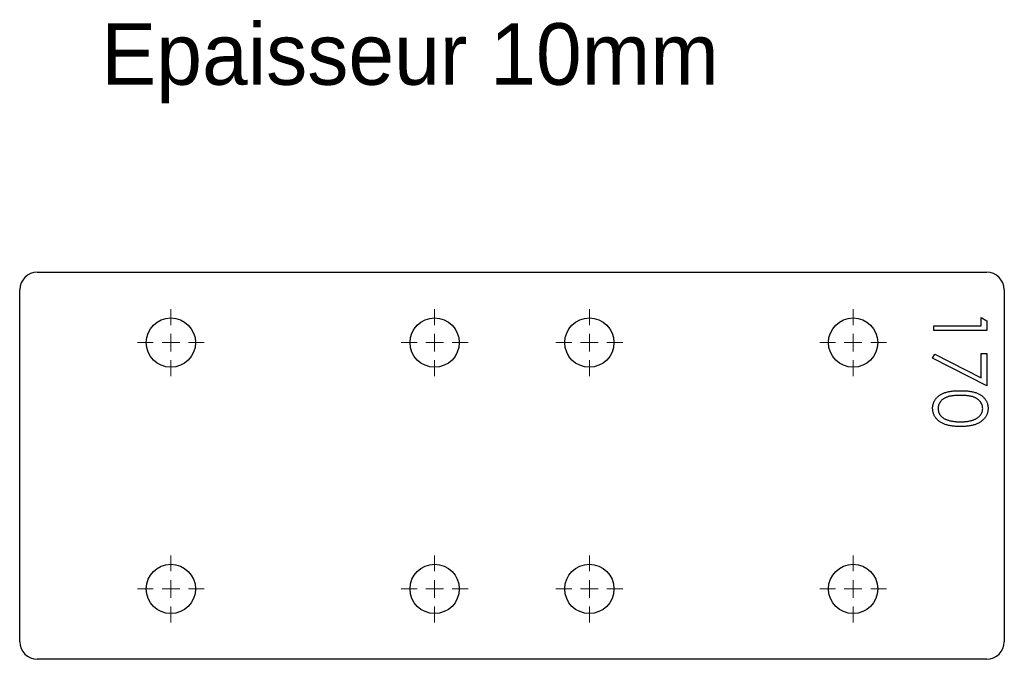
# Model space of a CAD drawing. Header units: millimetres. Extents: x 281 to 561, y 412 to 594.
import ezdxf

# ---------------------------------------------------------------- set-up
doc = ezdxf.new("R2010")
doc.units = ezdxf.units.MM
doc.header["$LTSCALE"] = 2

# ---------------------------------------------------------------- blocks, each defined once
blk = doc.blocks.new('SW_CENTERMARKSYMBOL_0')
at = {"color": 0, "linetype": 'Continuous', "lineweight": 18}
for p, q in [((0, 5), (0, 9.5)), ((-5, 0), (-9.5, 0)), ((0, 0), (-2.5, 0)), ((0, 0), (0, 2.5)), ((0, 0), (0, -2.5)), ((0, 0), (2.5, 0)), ((5, 0), (9.5, 0)), ((0, -5), (0, -9.5))]:
    blk.add_line(p, q, dxfattribs=at)
blk = doc.blocks.new('SW_CENTERMARKSYMBOL_1')
at = {"color": 0, "linetype": 'Continuous', "lineweight": 18}
for p, q in [((0, 5), (0, 9.5)), ((-5, 0), (-9.5, 0)), ((0, 0), (-2.5, 0)), ((0, 0), (0, 2.5)), ((0, 0), (0, -2.5)), ((0, 0), (2.5, 0)), ((5, 0), (9.5, 0)), ((0, -5), (0, -9.5))]:
    blk.add_line(p, q, dxfattribs=at)
blk = doc.blocks.new('SW_CENTERMARKSYMBOL_2')
at = {"color": 0, "linetype": 'Continuous', "lineweight": 18}
for p, q in [((0, 5), (0, 9.5)), ((-5, 0), (-9.5, 0)), ((0, 0), (-2.5, 0)), ((0, 0), (0, 2.5)), ((0, 0), (0, -2.5)), ((0, 0), (2.5, 0)), ((5, 0), (9.5, 0)), ((0, -5), (0, -9.5))]:
    blk.add_line(p, q, dxfattribs=at)
blk = doc.blocks.new('SW_CENTERMARKSYMBOL_3')
at = {"color": 0, "linetype": 'Continuous', "lineweight": 18}
for p, q in [((0, 5), (0, 9.5)), ((-5, 0), (-9.5, 0)), ((0, 0), (-2.5, 0)), ((0, 0), (0, 2.5)), ((0, 0), (0, -2.5)), ((0, 0), (2.5, 0)), ((5, 0), (9.5, 0)), ((0, -5), (0, -9.5))]:
    blk.add_line(p, q, dxfattribs=at)
blk = doc.blocks.new('SW_CENTERMARKSYMBOL_4')
at = {"color": 0, "linetype": 'Continuous', "lineweight": 18}
for p, q in [((0, 5), (0, 9.5)), ((-5, 0), (-9.5, 0)), ((0, 0), (-2.5, 0)), ((0, 0), (0, 2.5)), ((0, 0), (0, -2.5)), ((0, 0), (2.5, 0)), ((5, 0), (9.5, 0)), ((0, -5), (0, -9.5))]:
    blk.add_line(p, q, dxfattribs=at)
blk = doc.blocks.new('SW_CENTERMARKSYMBOL_5')
at = {"color": 0, "linetype": 'Continuous', "lineweight": 18}
for p, q in [((0, 5), (0, 9.5)), ((-5, 0), (-9.5, 0)), ((0, 0), (-2.5, 0)), ((0, 0), (0, 2.5)), ((0, 0), (0, -2.5)), ((0, 0), (2.5, 0)), ((5, 0), (9.5, 0)), ((0, -5), (0, -9.5))]:
    blk.add_line(p, q, dxfattribs=at)
blk = doc.blocks.new('SW_CENTERMARKSYMBOL_6')
at = {"color": 0, "linetype": 'Continuous', "lineweight": 18}
for p, q in [((0, 5), (0, 9.5)), ((-5, 0), (-9.5, 0)), ((0, 0), (-2.5, 0)), ((0, 0), (0, 2.5)), ((0, 0), (0, -2.5)), ((0, 0), (2.5, 0)), ((5, 0), (9.5, 0)), ((0, -5), (0, -9.5))]:
    blk.add_line(p, q, dxfattribs=at)
blk = doc.blocks.new('SW_CENTERMARKSYMBOL_7')
at = {"color": 0, "linetype": 'Continuous', "lineweight": 18}
for p, q in [((0, 5), (0, 9.5)), ((-5, 0), (-9.5, 0)), ((0, 0), (-2.5, 0)), ((0, 0), (0, 2.5)), ((0, 0), (0, -2.5)), ((0, 0), (2.5, 0)), ((5, 0), (9.5, 0)), ((0, -5), (0, -9.5))]:
    blk.add_line(p, q, dxfattribs=at)
blk = doc.blocks.new('SW_CENTERMARKSYMBOL_10')
at = {"color": 0, "linetype": 'Continuous', "lineweight": 18}
for p, q in [((0, 5), (0, 9.5)), ((-5, 0), (-9.5, 0)), ((0, 0), (-2.5, 0)), ((0, 0), (0, 2.5)), ((0, 0), (0, -2.5)), ((0, 0), (2.5, 0)), ((5, 0), (9.5, 0)), ((0, -5), (0, -9.5))]:
    blk.add_line(p, q, dxfattribs=at)
blk = doc.blocks.new('SW_CENTERMARKSYMBOL_11')
at = {"color": 0, "linetype": 'Continuous', "lineweight": 18}
for p, q in [((0, 5), (0, 9.5)), ((-5, 0), (-9.5, 0)), ((0, 0), (-2.5, 0)), ((0, 0), (0, 2.5)), ((0, 0), (0, -2.5)), ((0, 0), (2.5, 0)), ((5, 0), (9.5, 0)), ((0, -5), (0, -9.5))]:
    blk.add_line(p, q, dxfattribs=at)
blk = doc.blocks.new('SW_CENTERMARKSYMBOL_12')
at = {"color": 0, "linetype": 'Continuous', "lineweight": 18}
for p, q in [((0, 5), (0, 9.5)), ((-5, 0), (-9.5, 0)), ((0, 0), (-2.5, 0)), ((0, 0), (0, 2.5)), ((0, 0), (0, -2.5)), ((0, 0), (2.5, 0)), ((5, 0), (9.5, 0)), ((0, -5), (0, -9.5))]:
    blk.add_line(p, q, dxfattribs=at)
blk = doc.blocks.new('SW_CENTERMARKSYMBOL_13')
at = {"color": 0, "linetype": 'Continuous', "lineweight": 18}
for p, q in [((0, 5), (0, 9.5)), ((-5, 0), (-9.5, 0)), ((0, 0), (-2.5, 0)), ((0, 0), (0, 2.5)), ((0, 0), (0, -2.5)), ((0, 0), (2.5, 0)), ((5, 0), (9.5, 0)), ((0, -5), (0, -9.5))]:
    blk.add_line(p, q, dxfattribs=at)
blk = doc.blocks.new('SW_CENTERMARKSYMBOL_14')
at = {"color": 0, "linetype": 'Continuous', "lineweight": 18}
for p, q in [((0, 5), (0, 9.5)), ((-5, 0), (-9.5, 0)), ((0, 0), (-2.5, 0)), ((0, 0), (0, 2.5)), ((0, 0), (0, -2.5)), ((0, 0), (2.5, 0)), ((5, 0), (9.5, 0)), ((0, -5), (0, -9.5))]:
    blk.add_line(p, q, dxfattribs=at)
blk = doc.blocks.new('SW_CENTERMARKSYMBOL_15')
at = {"color": 0, "linetype": 'Continuous', "lineweight": 18}
for p, q in [((0, 5), (0, 9.5)), ((-5, 0), (-9.5, 0)), ((0, 0), (-2.5, 0)), ((0, 0), (0, 2.5)), ((0, 0), (0, -2.5)), ((0, 0), (2.5, 0)), ((5, 0), (9.5, 0)), ((0, -5), (0, -9.5))]:
    blk.add_line(p, q, dxfattribs=at)
blk = doc.blocks.new('SW_CENTERMARKSYMBOL_16')
at = {"color": 0, "linetype": 'Continuous', "lineweight": 18}
for p, q in [((0, 5), (0, 9.5)), ((-5, 0), (-9.5, 0)), ((0, 0), (-2.5, 0)), ((0, 0), (0, 2.5)), ((0, 0), (0, -2.5)), ((0, 0), (2.5, 0)), ((5, 0), (9.5, 0)), ((0, -5), (0, -9.5))]:
    blk.add_line(p, q, dxfattribs=at)
blk = doc.blocks.new('SW_CENTERMARKSYMBOL_17')
at = {"color": 0, "linetype": 'Continuous', "lineweight": 18}
for p, q in [((0, 5), (0, 9.5)), ((-5, 0), (-9.5, 0)), ((0, 0), (-2.5, 0)), ((0, 0), (0, 2.5)), ((0, 0), (0, -2.5)), ((0, 0), (2.5, 0)), ((5, 0), (9.5, 0)), ((0, -5), (0, -9.5))]:
    blk.add_line(p, q, dxfattribs=at)

msp = doc.modelspace()

# ---------------------------------------------------------------- linework, layer by layer
at = {"color": 7, "linetype": 'Continuous', "lineweight": 25}
for p, q in [((286.09, 522.03), (556.09, 522.03)), ((281.09, 417.03), (281.09, 517.03)), ((561.09, 517.03), (561.09, 417.03)), ((556.09, 412.03), (286.09, 412.03))]:
    msp.add_line(p, q, dxfattribs=at)
at = {"color": 1, "linetype": 'Continuous', "lineweight": 25}
for p, q in [((541.09, 506.84), (554.55, 506.84)), ((541.09, 505.49), (541.09, 506.84)), ((554.55, 509.14), (556.09, 508.26)), ((554.55, 506.84), (554.55, 509.14)), ((556.09, 508.26), (556.09, 505.49)), ((556.09, 505.49), (541.09, 505.49)), ((540.71, 497.61), (541.35, 498.77)), ((541.35, 498.77), (554.55, 492)), ((554.55, 498.95), (556.09, 498.95)), ((554.55, 492), (554.55, 498.95)), ((556.09, 498.95), (556.09, 489.72)), ((556.09, 489.72), (540.71, 497.61))]:
    msp.add_line(p, q, dxfattribs=at)
at = {"color": 7, "linetype": 'Continuous', "lineweight": 25}
for centre in [(324.09, 502.03), (399.09, 502.03), (443.09, 502.03), (518.09, 502.03), (324.09, 432.03), (399.09, 432.03), (443.09, 432.03), (518.09, 432.03)]:
    msp.add_circle(centre, 7, dxfattribs=at)
for centre, start, end in [((286.09, 517.03), 90, 180), ((556.09, 517.03), 0, 90), ((286.09, 417.03), 180, 270), ((556.09, 417.03), 270, 0)]:
    msp.add_arc(centre, 5, start, end, dxfattribs=at)
at = {"color": 1, "linetype": 'Continuous', "lineweight": 25}
for points, knots in [([(540.71, 483.36), (540.71, 483.48), (540.71, 483.71), (540.75, 484.06), (540.82, 484.39), (540.91, 484.72), (541.02, 485.04), (541.17, 485.35), (541.34, 485.65), (541.53, 485.94), (541.75, 486.22), (541.99, 486.49), (542.27, 486.73), (542.56, 486.96), (542.88, 487.18), (543.23, 487.38), (543.6, 487.57), (544, 487.74), (544.44, 487.89), (544.91, 488.02), (545.42, 488.13), (545.98, 488.22), (546.57, 488.29), (547.21, 488.34), (547.88, 488.37), (548.35, 488.37), (548.58, 488.37)], [0, 0, 0, 0, 0.033789, 0.066626, 0.099291, 0.131645, 0.163602, 0.196122, 0.228923, 0.262181, 0.296016, 0.330245, 0.365089, 0.400982, 0.437654, 0.475743, 0.515291, 0.556327, 0.599681, 0.646343, 0.696413, 0.749766, 0.806562, 0.867427, 0.931883, 1, 1, 1, 1]), ([(548.58, 488.37), (548.83, 488.37), (549.29, 488.37), (549.97, 488.34), (550.61, 488.29), (551.21, 488.22), (551.76, 488.14), (552.27, 488.02), (552.74, 487.9), (553.17, 487.75), (553.57, 487.58), (553.94, 487.4), (554.28, 487.2), (554.61, 486.98), (554.9, 486.75), (555.17, 486.5), (555.42, 486.23), (555.64, 485.95), (555.83, 485.66), (556.01, 485.35), (556.15, 485.04), (556.27, 484.72), (556.36, 484.39), (556.43, 484.06), (556.47, 483.71), (556.47, 483.48), (556.48, 483.36)], [0, 0, 0, 0, 0.068599, 0.133255, 0.194325, 0.251295, 0.304533, 0.354258, 0.400506, 0.443439, 0.484046, 0.523286, 0.561079, 0.597939, 0.633559, 0.668551, 0.702734, 0.736926, 0.770536, 0.803434, 0.836171, 0.868452, 0.90084, 0.933462, 0.966255, 1, 1, 1, 1]), ([(548.59, 487.03), (548.39, 487.03), (548, 487.03), (547.44, 487), (546.91, 486.97), (546.42, 486.92), (545.97, 486.85), (545.55, 486.78), (545.18, 486.68), (544.84, 486.57), (544.53, 486.45), (544.24, 486.31), (543.96, 486.17), (543.71, 486), (543.48, 485.83), (543.27, 485.64), (543.07, 485.43), (542.85, 485.14), (542.61, 484.77), (542.4, 484.3), (542.27, 483.81), (542.25, 483.48), (542.24, 483.31)], [0, 0, 0, 0, 0.072956, 0.141593, 0.20594, 0.265319, 0.320618, 0.371841, 0.418817, 0.461729, 0.502166, 0.540839, 0.578218, 0.614337, 0.64972, 0.684587, 0.718649, 0.752373, 0.817641, 0.879714, 0.939962, 1, 1, 1, 1]), ([(554.94, 483.31), (554.93, 483.48), (554.91, 483.81), (554.79, 484.3), (554.57, 484.77), (554.34, 485.14), (554.11, 485.43), (553.92, 485.63), (553.71, 485.82), (553.47, 486), (553.22, 486.16), (552.95, 486.31), (552.66, 486.44), (552.35, 486.57), (552.01, 486.68), (551.63, 486.77), (551.22, 486.85), (550.77, 486.92), (550.28, 486.97), (549.75, 487), (549.18, 487.03), (548.79, 487.03), (548.59, 487.03)], [0, 0, 0, 0, 0.060398, 0.120906, 0.18279, 0.24755, 0.281045, 0.31484, 0.349461, 0.384843, 0.420959, 0.458336, 0.497007, 0.537442, 0.580351, 0.627414, 0.678275, 0.733932, 0.793707, 0.857686, 0.926684, 1, 1, 1, 1]), ([(548.58, 478.18), (548.36, 478.18), (547.91, 478.19), (547.25, 478.22), (546.64, 478.27), (546.06, 478.34), (545.51, 478.44), (545, 478.55), (544.53, 478.69), (544.09, 478.85), (543.68, 479.03), (543.3, 479.22), (542.95, 479.43), (542.61, 479.65), (542.31, 479.89), (542.03, 480.15), (541.78, 480.42), (541.55, 480.71), (541.36, 481.02), (541.18, 481.32), (541.04, 481.64), (540.92, 481.97), (540.82, 482.31), (540.76, 482.65), (540.71, 483), (540.71, 483.24), (540.71, 483.36)], [0, 0, 0, 0, 0.065054, 0.126756, 0.185491, 0.240732, 0.29294, 0.342141, 0.388882, 0.432636, 0.474483, 0.514623, 0.553594, 0.591409, 0.628006, 0.663583, 0.698759, 0.733361, 0.767394, 0.800969, 0.83402, 0.866999, 0.899733, 0.932711, 0.96618, 1, 1, 1, 1]), ([(542.24, 483.31), (542.25, 483.15), (542.26, 482.82), (542.4, 482.33), (542.6, 481.86), (542.83, 481.49), (543.06, 481.21), (543.25, 481.01), (543.46, 480.83), (543.69, 480.65), (543.94, 480.49), (544.22, 480.34), (544.51, 480.21), (544.71, 480.13), (544.82, 480.1)], [0, 0, 0, 0, 0.112813, 0.225394, 0.339595, 0.459675, 0.521735, 0.583926, 0.648174, 0.713881, 0.781004, 0.851451, 0.924051, 1, 1, 1, 1]), ([(556.48, 483.36), (556.47, 483.24), (556.47, 483), (556.43, 482.65), (556.36, 482.31), (556.27, 481.98), (556.15, 481.65), (556.01, 481.33), (555.84, 481.02), (555.64, 480.73), (555.41, 480.44), (555.16, 480.17), (554.88, 479.91), (554.58, 479.67), (554.25, 479.44), (553.9, 479.23), (553.51, 479.04), (553.1, 478.86), (552.66, 478.7), (552.19, 478.56), (551.67, 478.44), (551.13, 478.35), (550.54, 478.27), (549.92, 478.22), (549.26, 478.19), (548.81, 478.18), (548.58, 478.18)], [0, 0, 0, 0, 0.033788, 0.067194, 0.099862, 0.132567, 0.165151, 0.197913, 0.231319, 0.265083, 0.299255, 0.334399, 0.369943, 0.406284, 0.444064, 0.482998, 0.523354, 0.565537, 0.609613, 0.656391, 0.705885, 0.758325, 0.813832, 0.872795, 0.934722, 1, 1, 1, 1]), ([(548.59, 479.53), (548.77, 479.53), (549.12, 479.53), (549.64, 479.56), (550.13, 479.6), (550.6, 479.65), (551.04, 479.72), (551.45, 479.81), (551.85, 479.91), (552.21, 480.03), (552.56, 480.16), (552.87, 480.3), (553.17, 480.46), (553.44, 480.63), (553.69, 480.81), (553.91, 481), (554.11, 481.21), (554.34, 481.5), (554.57, 481.87), (554.79, 482.34), (554.91, 482.82), (554.93, 483.15), (554.94, 483.31)], [0, 0, 0, 0, 0.065683, 0.128507, 0.188167, 0.2451, 0.299444, 0.350894, 0.399921, 0.446653, 0.491237, 0.53336, 0.573838, 0.612513, 0.649585, 0.685521, 0.720096, 0.753829, 0.818919, 0.880489, 0.940309, 1, 1, 1, 1]), ([(544.82, 480.1), (544.95, 480.05), (545.23, 479.96), (545.65, 479.84), (546.09, 479.75), (546.55, 479.66), (547.03, 479.61), (547.53, 479.56), (548.06, 479.53), (548.41, 479.53), (548.59, 479.53)], [0, 0, 0, 0, 0.110588, 0.224542, 0.342503, 0.464324, 0.590756, 0.722227, 0.858843, 1, 1, 1, 1])]:
    msp.add_open_spline(points, degree=3, knots=knots, dxfattribs=at)

# ---------------------------------------------------------------- block references
at = {"color": 8, "linetype": 'Continuous'}
for name, p in [('SW_CENTERMARKSYMBOL_3', (324.09, 502.03)), ('SW_CENTERMARKSYMBOL_13', (324.09, 502.03)), ('SW_CENTERMARKSYMBOL_5', (399.09, 502.03)), ('SW_CENTERMARKSYMBOL_15', (399.09, 502.03)), ('SW_CENTERMARKSYMBOL_4', (443.09, 502.03)), ('SW_CENTERMARKSYMBOL_14', (443.09, 502.03)), ('SW_CENTERMARKSYMBOL_2', (518.09, 502.03)), ('SW_CENTERMARKSYMBOL_12', (518.09, 502.03)), ('SW_CENTERMARKSYMBOL_1', (324.09, 432.03)), ('SW_CENTERMARKSYMBOL_11', (324.09, 432.03)), ('SW_CENTERMARKSYMBOL_17', (399.09, 432.03)), ('SW_CENTERMARKSYMBOL_0', (443.09, 432.03)), ('SW_CENTERMARKSYMBOL_10', (443.09, 432.03)), ('SW_CENTERMARKSYMBOL_6', (518.09, 432.03)), ('SW_CENTERMARKSYMBOL_16', (518.09, 432.03))]:
    msp.add_blockref(name, p, dxfattribs=at)
at = {"color": 7, "linetype": 'Continuous', "lineweight": 18}
msp.add_blockref('SW_CENTERMARKSYMBOL_7', (399.09, 432.03), dxfattribs=at)

# ---------------------------------------------------------------- texts
at = {"insert": (304.32, 592.81), "char_height": 17.5, "attachment_point": 1}
msp.add_mtext_dynamic_manual_height_columns('Epaisseur 10mm', width=326.1114, gutter_width=87.5, heights=[0], dxfattribs=at)

doc.saveas('drawing.dxf')
